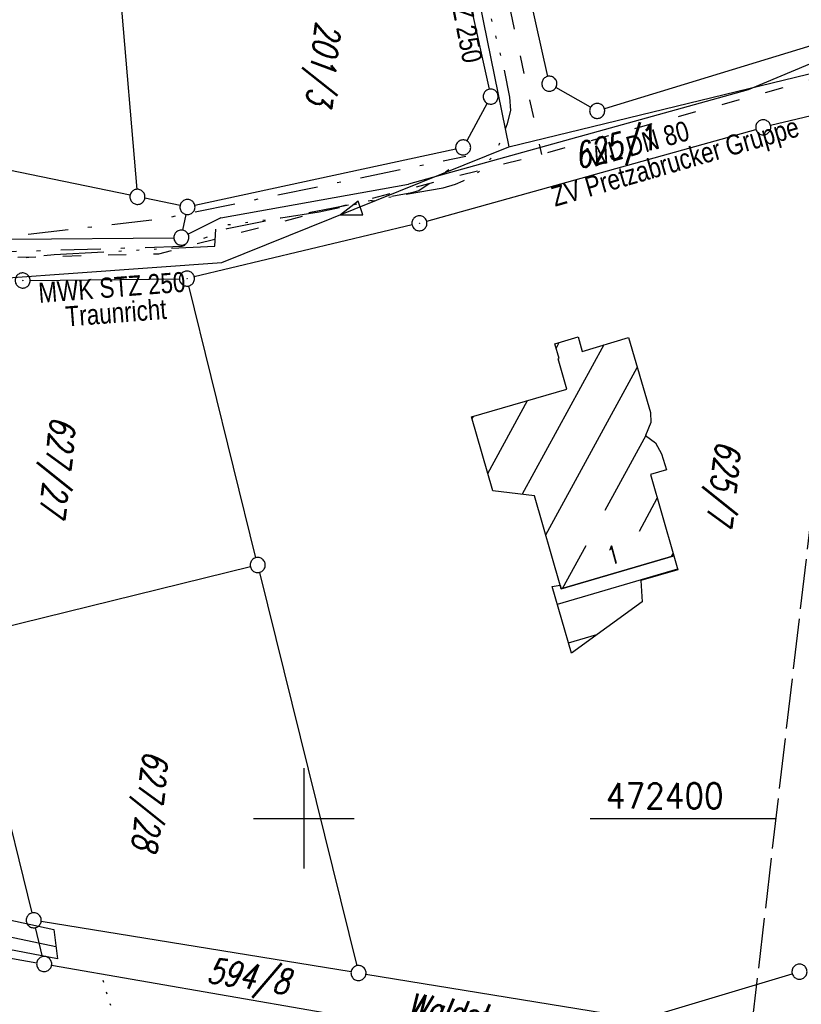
# Model space of a CAD drawing. Extents: x 510526 to 513920, y 467229 to 478797.
# Tile 164 of 256: x 511072 to 511149, y 472381 to 472480. Entities that reach past the tile are written whole.
import ezdxf
from ezdxf.enums import TextEntityAlignment as Align

# ---------------------------------------------------------------- set-up
doc = ezdxf.new("R2010")
doc.units = 0
doc.header["$LTSCALE"] = 10
doc.header["$MEASUREMENT"] = 0
for name, pattern in [('ACAD_ISO03W100', [30, 12, -18]), ('ACAD_ISO14W100', [25.5, 12, -3, 0.5, -3, 0.5, -3, 0.5, -3]), ('LT00', [0]), ('LT08', [0.42, 0.2, -0.1, 0.02, -0.1]), ('LT14', [0.6, 0.5, -0.1]), ('PUNKTX2_STR', [0.6, 0.1, -0.5])]:
    doc.linetypes.add(name, pattern=pattern)
doc.layers.get('0').update_dxf_attribs({"linetype": 'LT00'})
doc.layers.add('-BLATT_94-RAND', color=7, linetype='LT14', plot=False)
for name, color, linetype in [('ABWASSERLTG', 24, 'LT00'), ('ABWASSERLTG_FLIEßPF', 26, 'Continuous'), ('ABWASSERLTG_TEXT', 26, 'Continuous'), ('DFK_BEB_SCHR', 254, 'LT00'), ('DFK_BEBAUUNG', 250, 'LT00'), ('DFK_BES-NAME', 255, 'LT00'), ('DFK_FLUR_NR', 250, 'LT00'), ('DFK_GZPKT', 250, 'LT00'), ('DFK_KATASTER', 250, 'LT00'), ('DFK_NUTZUNGSGRENZE', 70, 'PUNKTX2_STR'), ('STROM_UNTER', 80, 'LT08'), ('TELEKOM', 210, 'ACAD_ISO14W100'), ('V94_RASTER', 250, 'LT00'), ('WASSERLTG', 130, 'ACAD_ISO03W100'), ('WASSERLTG_TEXT', 130, 'Continuous')]:
    doc.layers.add(name, color=color, linetype=linetype)
doc.styles.get("Standard").update_dxf_attribs({"font": 'romans.shx'})
doc.styles.add('Versorgungsltg', font='ARIAL.TTF', dxfattribs={"width": 0.8, "height": 2})

# ---------------------------------------------------------------- blocks, each defined once
blk = doc.blocks.new('SYMB7010')
at = {"color": 0, "linetype": 'ByBlock'}
for points in [[(-0.031408, 0.499213), (-0.093728, 0.49134), (-0.15457, 0.475719), (-0.212975, 0.452595), (-0.268021, 0.422333), (-0.31884, 0.385411), (-0.36463, 0.342411), (-0.40467, 0.29401), (-0.438329, 0.240973), (-0.465074, 0.184136), (-0.484486, 0.124395), (-0.496256, 0.062692), (-0.5002, 0)], [(-0.5002, 0), (-0.496256, -0.062692), (-0.484486, -0.124395), (-0.465075, -0.184136), (-0.438329, -0.240973), (-0.404671, -0.29401), (-0.36463, -0.342411), (-0.31884, -0.385411), (-0.268021, -0.422333), (-0.212975, -0.452595), (-0.154571, -0.475719), (-0.093728, -0.49134), (-0.031408, -0.499213), (0.031408, -0.499213)], [(0.5002, 0), (0.496256, 0.062692), (0.484485, 0.124395), (0.465074, 0.184136), (0.438329, 0.240973), (0.40467, 0.29401), (0.36463, 0.342411), (0.31884, 0.385411), (0.268021, 0.422333), (0.212975, 0.452595), (0.15457, 0.475719), (0.093728, 0.49134), (0.031408, 0.499213), (-0.031408, 0.499213)], [(0.031408, -0.499213), (0.093728, -0.491341), (0.15457, -0.475719), (0.212975, -0.452595), (0.268021, -0.422333), (0.31884, -0.385411), (0.36463, -0.342411), (0.404671, -0.294011), (0.438329, -0.240974), (0.465075, -0.184136), (0.484486, -0.124395), (0.496256, -0.062692), (0.500201, 0)]]:
    blk.add_lwpolyline(points, dxfattribs=at)
blk = doc.blocks.new('SYMB0003')
at = {"color": 0, "linetype": 'ByBlock'}
for p, q in [((-0.015712, 0), (0.010166, 0.012015)), ((0, -0.021257), (-0.015712, 0)), ((0.010166, 0.012015), (0, -0.021257))]:
    blk.add_line(p, q, dxfattribs=at)
for points in [[(-0.031395, 0.499013), (-0.093691, 0.491144), (-0.154509, 0.475528), (-0.21289, 0.452414), (-0.267913, 0.422164), (-0.318712, 0.385257), (-0.364484, 0.342274), (-0.404509, 0.293893), (-0.438154, 0.240877), (-0.464888, 0.184062), (-0.484292, 0.124345), (-0.496058, 0.062667), (-0.5, 0)], [(-0.5, 0), (-0.496058, -0.062667), (-0.484292, -0.124345), (-0.464888, -0.184062), (-0.438154, -0.240877), (-0.404509, -0.293893), (-0.364485, -0.342274), (-0.318712, -0.385257), (-0.267914, -0.422164), (-0.21289, -0.452414), (-0.154509, -0.475529), (-0.093691, -0.491144), (-0.031395, -0.499014), (0.031395, -0.499014)], [(0.5, 0), (0.496057, 0.062667), (0.484292, 0.124345), (0.464888, 0.184062), (0.438153, 0.240877), (0.404509, 0.293893), (0.364484, 0.342274), (0.318712, 0.385257), (0.267913, 0.422164), (0.21289, 0.452414), (0.154509, 0.475528), (0.093691, 0.491144), (0.031395, 0.499013), (-0.031395, 0.499013)], [(0.031395, -0.499014), (0.093691, -0.491144), (0.154509, -0.475529), (0.21289, -0.452414), (0.267914, -0.422164), (0.318712, -0.385257), (0.364485, -0.342274), (0.404509, -0.293893), (0.438154, -0.240877), (0.464889, -0.184062), (0.484292, -0.124345), (0.496058, -0.062667), (0.5, 0)]]:
    blk.add_lwpolyline(points, dxfattribs=at)
blk = doc.blocks.new('ABWASSER-FLIEßPF')
at = {"layer": 'ABWASSERLTG_FLIEßPF'}
for p, q in [((0, 0), (-0.2109, 0.0703)), ((-0.2109, 0.0703), (-0.2109, -0.0703)), ((-0.2109, -0.0703), (0, 0))]:
    blk.add_line(p, q, dxfattribs=at)

msp = doc.modelspace()

# ---------------------------------------------------------------- linework, layer by layer
at = {"layer": '-BLATT_94-RAND'}
msp.add_lwpolyline([(510744.523, 472747.013), (510637.258, 471828.253), (511074.29, 471777.23), (511181.555, 472695.99), (510744.523, 472747.013)], dxfattribs=at)
at = {"layer": 'ABWASSERLTG', "flags": 128}
for points in [[(511112.899, 472581.799), (511106.364, 472541.873), (511107.392, 472533.786), (511113.147, 472502.594), (511120.385, 472466.862)], [(511032.626, 472446.039), (511055.752, 472452.76), (511091.838, 472455.345), (511120.385, 472466.862), (511158.475, 472476.119), (511196.927, 472477.211)]]:
    msp.add_lwpolyline(points, dxfattribs=at)
at = {"layer": 'DFK_BEB_SCHR'}
for p, q in [((511125.094, 472446.799), (511125.416, 472447.388)), ((511129.842, 472447.147), (511121.722, 472432.273)), ((511124.073, 472428.232), (511133.174, 472444.903)), ((511118.297, 472434.348), (511122.255, 472441.599)), ((511116.835, 472440.018), (511116.718, 472439.804)), ((511134.025, 472438.114), (511129.956, 472430.661)), ((511133.394, 472428.61), (511135.174, 472431.871)), ((511128.043, 472427.157), (511125.706, 472422.875)), ((511136.745, 472426.401), (511136.561, 472426.064)), ((511137.197, 472424.829), (511125.221, 472421.31)), ((511126.339, 472417.47), (511129.156, 472418.297)), ((511065.163, 472389.417), (511075.329, 472387.239))]:
    msp.add_line(p, q, dxfattribs=at)
at = {"layer": 'DFK_BEBAUUNG'}
for points in [[(511136.82, 472426.14, 0), (511125.62, 472422.85, 0), (511125.52, 472423.21, 0), (511122.95, 472432.13, 0), (511118.8, 472432.61, 0), (511116.67, 472439.97, 0), (511126.17, 472442.74, 0), (511125.29, 472445.77, 0), (511125.39, 472445.8, 0), (511124.96, 472447.25, 0), (511127.3, 472447.96, 0), (511127.71, 472446.5, 0), (511132.29, 472447.89, 0), (511134.5, 472440.42, 0), (511134.52, 472439.41, 0), (511133.99, 472438.14, 0), (511134.98, 472437.4, 0), (511135.59, 472436.3, 0), (511136.07, 472434.71, 0), (511134.49, 472434.25, 0), (511136.82, 472426.14, 0)], [(511125.62, 472422.85, 0), (511136.82, 472426.14, 0), (511137.22, 472424.75, 0), (511133.53, 472423.68, 0), (511133.68, 472421.57, 0), (511126.63, 472416.47, 0), (511124.7, 472423.1, 0), (511125.52, 472423.21, 0), (511125.62, 472422.85, 0)], [(511065.47, 472391.02, 0), (511075.13, 472388.95, 0), (511075.47, 472386.02, 0), (511064.9, 472388.04, 0), (511065.47, 472391.02, 0)]]:
    msp.add_polyline3d(points, dxfattribs=at)
at = {"layer": 'DFK_KATASTER'}
for p, q in [((511124.268, 472473.882), (511118.213, 472501.108)), ((511080.303, 472499.213), (511083.377, 472462.637)), ((511113.592, 472494.438), (511118.428, 472472.602)), ((511165.618, 472481.481), (511144.2, 472472.54)), ((511156.463, 472478.771), (511129.908, 472470.669)), ((511128.538, 472470.82), (511125.083, 472472.78)), ((511164.161, 472473.225), (511146.44, 472468.985)), ((511144.2, 472472.54), (511110.41, 472463.14)), ((511118.233, 472471.211), (511116.207, 472467.47)), ((511112.223, 472459.462), (511144.988, 472468.608)), ((511082.706, 472462.043), (511060.375, 472466.678)), ((511115.117, 472466.651), (511089.153, 472461.039)), ((511091.75, 472459.79), (511110.41, 472463.14)), ((511087.685, 472461.029), (511084.175, 472461.741)), ((511087.957, 472458.565), (511088.273, 472460.144)), ((511091.75, 472459.79), (511088.482, 472458.164)), ((511110.771, 472459.086), (511089.1, 472453.924)), ((511070.83, 472457.68), (511087.06, 472457.823)), ((511072.77, 472453.568), (511087.62, 472453.741)), ((511095.231, 472425.958), (511088.55, 472453.022)), ((511094.682, 472425.05), (511066.898, 472418.19)), ((511095.59, 472424.502), (511105.26, 472385.328)), ((511066.35, 472417.282), (511072.941, 472390.588)), ((511050.62, 472389.7), (511073.422, 472385.631)), ((511104.7, 472384.72), (511073.861, 472389.74)), ((511073.986, 472386.23), (511073.294, 472389.131)), ((511133.271, 472375.229), (511074.899, 472385.371)), ((511106.18, 472384.48), (511132.86, 472380.14)), ((511134.319, 472380.236), (511148.602, 472384.525))]:
    msp.add_line(p, q, dxfattribs=at)
at = {"layer": 'DFK_NUTZUNGSGRENZE', "ltscale": 0.2}
msp.add_line((511086.71, 472361.84), (511079.79, 472384.63), dxfattribs=at)
at = {"layer": 'STROM_UNTER', "ltscale": 2, "flags": 128}
for points in [[(510986.96, 472431.376), (510991.594, 472432.627), (510997.456, 472434.879), (511022.649, 472442.837), (511028.784, 472444.746), (511037.249, 472447.047), (511038.451, 472447.949), (511037.85, 472450.3), (511055.798, 472456.228), (511086.019, 472459.734), (511116.11, 472465.952)], [(511083.801, 472284.513), (511069.191, 472296.721), (511049.124, 472313.433), (511042.113, 472319.233), (511036.592, 472323.751), (511031.556, 472330.774), (511029.231, 472332.977), (511025.176, 472335.878), (511019.373, 472340.367), (511001.477, 472353.567), (510993.98, 472359.018), (510990.618, 472362.016), (510987.389, 472365.408), (510983.071, 472369.56), (510980.546, 472372.284), (510975.315, 472378.317), (510972.22, 472382.247), (510970.177, 472384.406), (510968.481, 472387.956), (510966.699, 472394.016), (510965.386, 472400.022), (510963.947, 472408.313), (510962.117, 472425.924), (510964.56, 472426.768), (510964.436, 472429.872), (510972.206, 472431.503), (510983.177, 472433.589), (510984.607, 472433.899), (510984.202, 472434.923), (510983.333, 472437.127), (510982.525, 472437.189), (510982.152, 472437.375), (510981.872, 472437.748), (510981.593, 472438.276), (510981.499, 472438.62), (510981.522, 472439.104), (510981.892, 472439.473), (510982.768, 472439.935), (510983.992, 472440.465), (510984.524, 472440.557), (510986.739, 472440.672), (510992.262, 472441.091), (510995.078, 472441.437), (510997.847, 472442.474), (510998.941, 472442.874), (510999.842, 472440.267), (511000.258, 472439.229), (511000.58, 472438.883), (511000.903, 472438.813), (511001.297, 472438.952), (511004.898, 472440.037), (511016.307, 472443.612), (511022.984, 472445.692), (511031.226, 472448.252), (511040.59, 472451.302), (511054.167, 472455.498), (511056.021, 472455.874), (511057.151, 472456.105), (511060.771, 472456.192), (511069.055, 472456.395), (511087.903, 472456.974), (511090.769, 472458.045), (511092.363, 472458.74), (511102.921, 472460.803), (511110.741, 472462.337), (511111.437, 472462.51), (511115.991, 472465.697)]]:
    msp.add_lwpolyline(points, dxfattribs=at)
at = {"layer": 'TELEKOM', "ltscale": 0.05, "flags": 128}
msp.add_lwpolyline([(510952.156, 472463.43), (510953.588, 472460.967), (510955.297, 472458.931), (510957.898, 472456.115), (510959.855, 472453.975), (510961.471, 472451.547), (510963.117, 472448.817), (510963.802, 472447.255), (510965.076, 472445.022), (510967.342, 472442.602), (510968.436, 472441.724), (510971.356, 472440.111), (510973.841, 472439.522), (510976.169, 472439.459), (510979.367, 472439.428), (510983.59, 472439.087), (510983.851, 472439.117), (510984.318, 472437.132), (510986.211, 472437.411), (510989.44, 472438.279), (510993.882, 472439.985), (510999.285, 472441.849), (511000.501, 472438.79), (511004.152, 472439.575), (511009.099, 472441.065), (511014.653, 472442.521), (511019.443, 472443.736), (511024.232, 472445.069), (511029.471, 472446.568), (511034.228, 472448.097), (511039.488, 472449.584), (511045.543, 472451.517), (511052.16, 472453.458), (511058.462, 472455.144), (511068.637, 472455.491), (511075.161, 472456.137), (511085.831, 472456.732), (511091.156, 472456.981), (511091.255, 472458.964), (511097.706, 472459.807), (511101.528, 472460.402), (511109.443, 472462.046), (511113.861, 472462.789), (511115.101, 472463.136), (511115.846, 472463.483), (511116.937, 472464.029), (511117.682, 472464.623), (511118.773, 472465.912), (511119.469, 472467.151), (511120.262, 472469.185), (511120.612, 472470.491), (511120.512, 472471.83), (511119.817, 472475.152), (511118.13, 472481.696), (511115.995, 472489.904), (511115.2, 472492.086), (511114.308, 472493.524), (511113.215, 472494.911), (511111.627, 472496.102), (511109.691, 472496.895), (511107.211, 472497.54), (511100.61, 472498.382), (511091.75, 472498.947), (511081.329, 472499.294), (511070.411, 472499.592), (511052.219, 472494.631)], dxfattribs=at)
at = {"layer": 'V94_RASTER'}
for p, q in [((511100, 472405), (511100, 472395)), ((511095, 472400), (511105, 472400)), ((511128.498, 472400), (511146.998, 472400))]:
    msp.add_line(p, q, dxfattribs=at)
at = {"layer": 'WASSERLTG', "ltscale": 0.015, "flags": 128}
for points in [[(511107.957, 472542.06), (511108.782, 472536.533), (511115.607, 472503.232), (511123.643, 472466.115)], [(511107.957, 472542.06), (511108.782, 472536.533), (511115.607, 472503.232), (511123.643, 472466.115)], [(511156.33, 472475.134), (511123.643, 472466.115), (511085.54, 472456.192), (511055.958, 472455.478), (511054.462, 472455.39), (510975.432, 472430.929), (510963.489, 472427.005), (510966.727, 472413.883), (510985.791, 472366.766), (511035.157, 472325.921), (511081.193, 472287.011), (511083.236, 472285.351)], [(511156.33, 472475.134), (511123.643, 472466.115), (511085.54, 472456.192), (511055.958, 472455.478), (511054.462, 472455.39), (510975.432, 472430.929), (510963.489, 472427.005), (510966.727, 472413.883), (510985.791, 472366.766), (511035.157, 472325.921), (511081.193, 472287.011), (511083.236, 472285.351)]]:
    msp.add_lwpolyline(points, dxfattribs=at)

# ---------------------------------------------------------------- block references
at = {"layer": 'ABWASSERLTG_FLIEßPF', "xscale": 9.999999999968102, "yscale": 10, "zscale": 10, "rotation": 198.675691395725}
msp.add_blockref('ABWASSER-FLIEßPF', (511103.63, 472460.103), dxfattribs=at)
at = {"layer": 'DFK_GZPKT', "xscale": 1.499999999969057, "yscale": 1.5, "zscale": 1.5, "rotation": 251.2881100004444}
for name, p in [('SYMB7010', (511124.43, 472473.15)), ('SYMB7010', (511118.59, 472471.87)), ('SYMB7010', (511129.19, 472470.45)), ('SYMB7010', (511145.71, 472468.81)), ('SYMB7010', (511115.85, 472466.81)), ('SYMB7010', (511083.44, 472461.89)), ('SYMB7010', (511088.42, 472460.88)), ('SYMB0003', (511111.5, 472459.26)), ('SYMB7010', (511087.81, 472457.83)), ('SYMB0003', (511072.02, 472453.56)), ('SYMB0003', (511088.37, 472453.75)), ('SYMB7010', (511095.41, 472425.23)), ('SYMB7010', (511073.12, 472389.86)), ('SYMB7010', (511074.16, 472385.5)), ('SYMB7010', (511105.44, 472384.6)), ('SYMB7010', (511149.32, 472384.74))]:
    msp.add_blockref(name, p, dxfattribs=at)

# ---------------------------------------------------------------- texts
at = {"layer": 'ABWASSERLTG_TEXT', "style": 'Versorgungsltg', "width": 0.8}
for s, rotation, p in [('MWK STZ 250', 281.11537, (511114.445, 472482.276)), ('MWK STZ 250', 4.38116, (511080.972, 472451.888)), ('Traunricht', 4.38116, (511081.38, 472449.358))]:
    msp.add_text(s, height=2, rotation=rotation, dxfattribs=at).set_placement(p, align=Align.CENTER)
at = {"layer": 'DFK_BEBAUUNG', "width": 0.8}
msp.add_text('1', height=1.8, rotation=14.53702, dxfattribs=at).set_placement((511130.41, 472425.2))
at = {"layer": 'DFK_BES-NAME', "oblique": 13.754, "width": 0.75}
msp.add_text('Waldstr.', height=2.5, rotation=-8.65149, dxfattribs=at).set_placement((511110.17, 472380.21))
at = {"layer": 'DFK_FLUR_NR', "oblique": 13.754, "width": 0.75}
for s, rotation, p in [('201/3', 263.3409, (511101.21, 472479.4)), ('625/1', 14.42062, (511127.254, 472464.663)), ('627/27', 263.3409, (511074.854, 472440.082)), ('625/7', 263.3409, (511141.043, 472437.658)), ('627/28', 263.3409, (511084.055, 472406.803)), ('594/8', 351.4129, (511090.26, 472383.68))]:
    msp.add_text(s, height=2.5, rotation=rotation, dxfattribs=at).set_placement(p)
at = {"layer": 'V94_RASTER', "width": 0.911}
msp.add_text(' 472400', height=2.5, rotation=0.00048, dxfattribs=at).set_placement((511128.498, 472401))
at = {"layer": 'WASSERLTG_TEXT', "style": 'Versorgungsltg', "width": 0.8}
for s, rotation, p in [('ZV Pretzabrucker Gruppe', 16.13784, (511137.223, 472464.434)), ('WL DN 80', 15.78839, (511133.564, 472466.182))]:
    msp.add_text(s, height=2, rotation=rotation, dxfattribs=at).set_placement(p, align=Align.CENTER)

doc.saveas('drawing.dxf')
